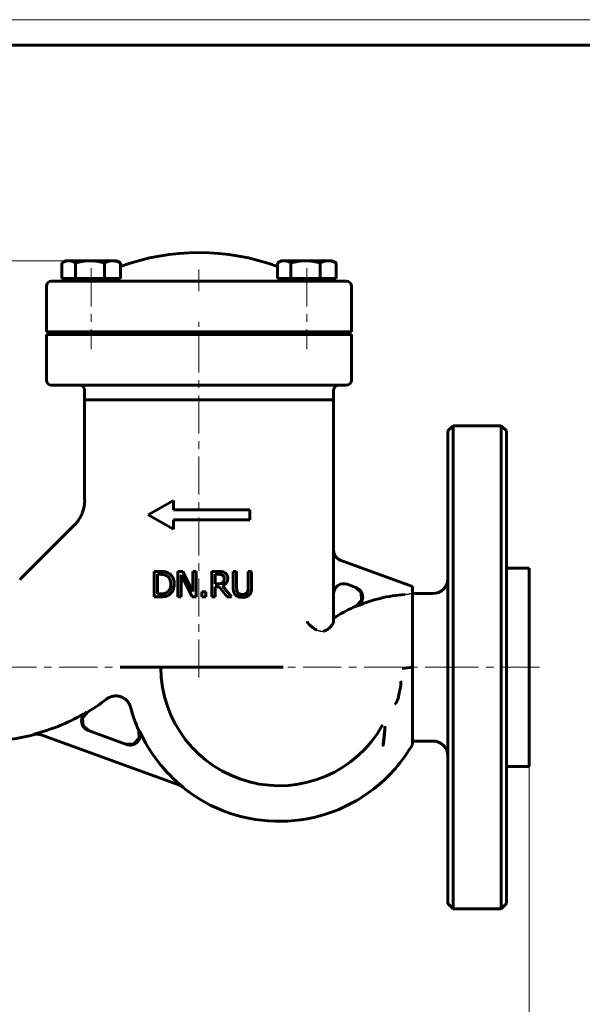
# Model space of a CAD drawing. Header units: millimetres. Extents: x 0 to 420, y 0 to 297.
# Tile 3 of 4: x 99 to 210, y 103 to 297. Entities that reach past the tile are written whole.
import ezdxf

# ---------------------------------------------------------------- set-up
doc = ezdxf.new("R2010")
doc.units = ezdxf.units.MM
for name, pattern in [('K5LT-1', [0]), ('K5LT_AXLED', [12, 7.5, -1.5, 1.5, -1.5]), ('K5LT_BASIC', [0]), ('K5LT_THIN', [0])]:
    doc.linetypes.add(name, pattern=pattern)
doc.layers.add('Системный слой', color=7, linetype='Continuous')
doc.layers.add('Системный слой (1)', color=7, linetype='Continuous', true_color=0x6c6c6c)
doc.styles.add('KDIMTEXTSTYLE', font='GOST_AU.SHX', dxfattribs={"width": 0.96, "oblique": 15, "height": 5})
doc.styles.add('KTEXTSTYLE', font='GOST_AU.SHX', dxfattribs={"width": 0.56, "height": 5})
doc.dimstyles.new('KDIMSTYLE (1.00)', dxfattribs={"dimtxt": 5, "dimasz": 1, "dimexe": 2, "dimexo": 0, "dimgap": 1, "dimtad": 1, "dimtxsty": 'KDIMTEXTSTYLE', "dimsah": 1, "dimcen": 0, "dimdle": 1, "dimadec": 0, "dimazin": 0, "dimtfac": 0.667, "dimtmove": 0, "dimatfit": 3, "dimfxl": 1, "dimtvp": 1, "dimtolj": 1, "dimtzin": 0, "dimarcsym": 0})

# ---------------------------------------------------------------- blocks, each defined once
blk = doc.blocks.new('U12')
at = {"layer": 'Системный слой (1)', "color": 143, "linetype": 'K5LT_BASIC', "lineweight": 60, "true_color": 0x33acca}
for p, q in [((111.63, 159.55), (112.53, 160.71)), ((111.77, 158.09), (111.63, 159.55)), ((112.87, 157.12), (111.77, 158.09))]:
    blk.add_line(p, q, dxfattribs=at)
blk = doc.blocks.new('U13')
at = {"layer": 'Системный слой (1)', "color": 143, "linetype": 'K5LT_BASIC', "lineweight": 60, "true_color": 0x33acca}
for start, end in [(300.9694, 307.7047), (272.9036, 284.6629)]:
    blk.add_arc((92.2, 194.58), 39.5, start, end, dxfattribs=at)
blk = doc.blocks.new('U14')
at = {"layer": 'Системный слой (1)', "color": 143, "linetype": 'K5LT_BASIC', "lineweight": 60, "true_color": 0x33acca}
for p, q in [((122.77, 155.62), (122.73, 157.15)), ((121.74, 154.51), (122.77, 155.62)), ((120.22, 154.44), (121.74, 154.51))]:
    blk.add_line(p, q, dxfattribs=at)
blk = doc.blocks.new('U15')
at = {"layer": 'Системный слой (1)', "color": 143, "linetype": 'K5LT_BASIC', "lineweight": 60, "true_color": 0x33acca}
for p, q in [((130.9, 146.29), (130.7, 146.37)), ((131.09, 146.18), (130.9, 146.29)), ((131.27, 146.05), (131.09, 146.18))]:
    blk.add_line(p, q, dxfattribs=at)
blk = doc.blocks.new('U16')
at = {"layer": 'Системный слой (1)', "color": 143, "linetype": 'K5LT_BASIC', "lineweight": 60, "true_color": 0x33acca}
for p, q in [((165.35, 185.34), (166.48, 184.29)), ((166.48, 184.29), (166.53, 182.74)), ((166.53, 182.74), (165.46, 181.62))]:
    blk.add_line(p, q, dxfattribs=at)
blk = doc.blocks.new('U17')
at = {"layer": 'Системный слой (1)', "color": 143, "linetype": 'K5LT_BASIC', "lineweight": 60, "true_color": 0x33acca}
for start, end in [(195.0108, 204.2352), (310.5355, 329.8587), (230.9683, 310.4565)]:
    blk.add_arc((150.35, 169.58), 30.3, start, end, dxfattribs=at)
blk = doc.blocks.new('U18')
at = {"layer": 'Системный слой (1)', "color": 143, "linetype": 'K5LT_BASIC', "lineweight": 60, "true_color": 0x33acca}
for p, q in [((107.62, 249.16), (107.57, 249.14)), ((107.67, 249.19), (107.62, 249.16)), ((107.71, 249.22), (107.67, 249.19)), ((108.13, 249.42), (107.71, 249.22)), ((108.52, 249.54), (108.13, 249.42)), ((108.9, 249.58), (108.52, 249.54))]:
    blk.add_line(p, q, dxfattribs=at)
blk = doc.blocks.new('U19')
at = {"layer": 'Системный слой (1)', "color": 143, "linetype": 'K5LT_BASIC', "lineweight": 60, "true_color": 0x33acca}
for p, q in [((183.55, 169.58), (183.55, 216.08)), ((183.55, 123.08), (183.55, 169.58))]:
    blk.add_line(p, q, dxfattribs=at)
blk = doc.blocks.new('U20')
at = {"layer": 'Системный слой (1)', "color": 143, "linetype": 'K5LT_BASIC', "lineweight": 60, "true_color": 0x33acca}
for p, q in [((150.05, 249.16), (150, 249.14)), ((150.09, 249.19), (150.05, 249.16)), ((150.14, 249.22), (150.09, 249.19)), ((150.55, 249.42), (150.14, 249.22)), ((150.94, 249.54), (150.55, 249.42)), ((151.33, 249.58), (150.94, 249.54))]:
    blk.add_line(p, q, dxfattribs=at)
blk = doc.blocks.new('D6')
at = {"layer": 'Системный слой (1)'}
for points in [[(69.55, 79.55), (74.55, 80.21), (74.05, 79.55), (74.55, 78.89)], [(199.55, 79.55), (194.55, 80.21), (195.05, 79.55), (194.55, 78.89)]]:
    blk.add_hatch(color=7, dxfattribs=at).paths.add_polyline_path(points)
at = {"layer": 'Системный слой (1)', "color": 7, "linetype": 'K5LT_THIN', "lineweight": 18, "true_color": 0xffffff}
for p, q in [((69.55, 150.08), (69.55, 77.55)), ((199.55, 150.08), (199.55, 77.55)), ((69.55, 79.55), (74.55, 80.21)), ((74.55, 78.89), (69.55, 79.55)), ((69.55, 79.55), (199.55, 79.55)), ((74.55, 80.21), (74.05, 79.55)), ((74.05, 79.55), (74.55, 78.89)), ((195.05, 79.55), (194.55, 80.21)), ((194.55, 80.21), (199.55, 79.55)), ((199.55, 79.55), (194.55, 78.89)), ((194.55, 78.89), (195.05, 79.55))]:
    blk.add_line(p, q, dxfattribs=at)
blk.add_wipeout([(129.54, 80.55), (129.54, 87.93), (139.16, 87.93), (139.16, 80.55)]).dxf.layer = 'Системный слой (1)'
at = {"layer": 'Системный слой (1)', "color": 7, "insert": (129.54, 87.14), "char_height": 5, "attachment_point": 1, "style": 'KTEXTSTYLE'}
blk.add_mtext('\\H5.0;\\W1.000;\\Q15;\\Q15;\\W0.960;130', dxfattribs=at)
blk = doc.blocks.new('KDIMARROW_01')
at = {"layer": 'Системный слой'}
blk.add_hatch(color=0, dxfattribs=at).paths.add_polyline_path([(0, 0), (-5, 0.66), (-4.5, 0), (-5, -0.66)])
at = {"layer": 'Системный слой', "color": 0, "linetype": 'K5LT_THIN', "lineweight": 18}
for p, q in [((-4.5, 0), (-5, 0.66)), ((-5, 0.66), (0, 0)), ((0, 0), (-5, -0.66)), ((-5, -0.66), (-4.5, 0))]:
    blk.add_line(p, q, dxfattribs=at)
at = {"layer": 'Системный слой (1)', "color": 0, "linetype": 'K5LT_THIN', "lineweight": 18}
blk.add_line((134.55, 169.58), (133.55, 169.58), dxfattribs=at)
blk = doc.blocks.new('D7')
at = {"layer": 'Системный слой (1)'}
for points in [[(51.62, 244.58), (50.96, 249.58), (50.3, 244.58), (50.96, 245.08)], [(50.96, 169.58), (51.62, 174.58), (50.96, 174.08), (50.3, 174.58)]]:
    blk.add_hatch(color=7, dxfattribs=at).paths.add_polyline_path(points)
at = {"layer": 'Системный слой (1)', "color": 7, "linetype": 'K5LT_THIN', "lineweight": 18, "true_color": 0xffffff}
for p, q in [((113.11, 249.58), (48.96, 249.58)), ((50.3, 244.58), (50.96, 249.58)), ((50.96, 249.58), (51.62, 244.58)), ((50.96, 249.58), (50.96, 169.58)), ((50.96, 245.08), (50.3, 244.58)), ((51.62, 244.58), (50.96, 245.08)), ((50.96, 169.58), (50.3, 174.58)), ((50.3, 174.58), (50.96, 174.08)), ((50.96, 174.08), (51.62, 174.58)), ((51.62, 174.58), (50.96, 169.58)), ((69.55, 169.58), (48.96, 169.58))]:
    blk.add_line(p, q, dxfattribs=at)
blk.add_wipeout([(49.96, 205.5), (42.58, 205.5), (42.58, 213.34), (49.96, 213.34)]).dxf.layer = 'Системный слой (1)'
at = {"layer": 'Системный слой (1)', "color": 7, "insert": (43.37, 205.5), "char_height": 5, "attachment_point": 1, "rotation": 90, "style": 'KTEXTSTYLE'}
blk.add_mtext('\\H5.0;\\W1.000;\\Q15;\\Q15;\\W0.960;80', dxfattribs=at)
blk = doc.blocks.new('U21')
at = {"color": 7, "linetype": 'K5LT_THIN', "lineweight": 18, "true_color": 0xffffff}
blk.add_line((0, 297), (420, 297), dxfattribs=at)
at = {"color": 143, "linetype": 'K5LT_BASIC', "lineweight": 60, "true_color": 0x33acca}
blk.add_line((20, 292), (415, 292), dxfattribs=at)

msp = doc.modelspace()

# ---------------------------------------------------------------- linework, layer by layer
at = {"layer": 'Системный слой (1)', "color": 143, "linetype": 'K5LT_BASIC', "lineweight": 60, "true_color": 0x33acca}
for p, q in [((107.575, 246.082), (107.575, 249.135)), ((108.342, 249.582), (107.715, 249.22)), ((108.342, 249.582), (108.899, 249.582)), ((108.899, 249.582), (113.106, 249.582)), ((110.223, 246.082), (110.223, 249.135)), ((113.106, 249.582), (117.549, 249.582)), ((115.99, 246.082), (115.99, 249.135)), ((117.549, 249.582), (118.342, 249.582)), ((118.342, 249.582), (118.969, 249.22)), ((119.109, 246.082), (119.109, 249.135)), ((150.001, 246.082), (150.001, 249.135)), ((150.768, 249.582), (150.141, 249.22)), ((150.768, 249.582), (151.325, 249.582)), ((151.325, 249.582), (155.533, 249.582)), ((152.649, 246.082), (152.649, 249.135)), ((155.533, 249.582), (159.976, 249.582)), ((158.416, 246.082), (158.416, 249.135)), ((159.976, 249.582), (160.768, 249.582)), ((160.768, 249.582), (161.395, 249.22)), ((161.395, 249.22), (161.395, 249.22)), ((161.535, 246.082), (161.535, 249.135)), ((108.899, 246.082), (107.575, 246.082)), ((108.342, 246.082), (108.342, 245.582)), ((110.223, 246.082), (108.899, 246.082)), ((113.106, 246.082), (110.223, 246.082)), ((115.99, 246.082), (113.106, 246.082)), ((117.549, 246.082), (115.99, 246.082)), ((119.109, 246.082), (117.549, 246.082)), ((118.342, 246.082), (118.342, 245.582)), ((151.325, 246.082), (150.001, 246.082)), ((150.768, 246.082), (150.768, 245.582)), ((152.649, 246.082), (151.325, 246.082)), ((155.533, 246.082), (152.649, 246.082)), ((158.416, 246.082), (155.533, 246.082)), ((159.976, 246.082), (158.416, 246.082)), ((161.535, 246.082), (159.976, 246.082)), ((160.768, 246.082), (160.768, 245.582)), ((104.555, 244.582), (104.555, 235.582)), ((114.055, 245.582), (105.555, 245.582)), ((116.565, 245.582), (114.055, 245.582)), ((123.103, 245.582), (116.565, 245.582)), ((123.756, 245.582), (123.103, 245.582)), ((124.012, 245.582), (123.756, 245.582)), ((126.133, 245.582), (124.012, 245.582)), ((142.976, 245.582), (126.133, 245.582)), ((145.098, 245.582), (142.976, 245.582)), ((145.354, 245.582), (145.098, 245.582)), ((146.006, 245.582), (145.354, 245.582)), ((152.545, 245.582), (146.006, 245.582)), ((155.055, 245.582), (152.545, 245.582)), ((163.555, 245.582), (155.055, 245.582)), ((164.555, 235.582), (164.555, 244.582)), ((104.555, 235.582), (114.055, 235.582)), ((104.555, 235.082), (104.555, 226.082)), ((114.055, 235.082), (104.555, 235.082)), ((110.342, 235.582), (110.342, 235.082)), ((114.055, 235.582), (116.565, 235.582)), ((114.055, 235.082), (116.565, 235.082)), ((116.342, 235.582), (116.342, 235.082)), ((116.565, 235.582), (123.873, 235.582)), ((123.873, 235.082), (116.565, 235.082)), ((123.873, 235.582), (124.463, 235.582)), ((124.463, 235.082), (123.873, 235.082)), ((124.463, 235.582), (124.719, 235.582)), ((124.719, 235.082), (124.463, 235.082)), ((124.719, 235.582), (126.133, 235.582)), ((126.133, 235.082), (124.719, 235.082)), ((126.133, 235.582), (142.976, 235.582)), ((126.133, 235.082), (142.976, 235.082)), ((127.055, 235.082), (127.055, 235.582)), ((142.055, 235.082), (142.055, 235.582)), ((142.976, 235.582), (144.391, 235.582)), ((144.391, 235.082), (142.976, 235.082)), ((144.391, 235.582), (144.646, 235.582)), ((144.646, 235.082), (144.391, 235.082)), ((144.646, 235.582), (145.237, 235.582)), ((145.237, 235.082), (144.646, 235.082)), ((145.237, 235.582), (152.545, 235.582)), ((152.545, 235.082), (145.237, 235.082)), ((152.545, 235.582), (155.055, 235.582)), ((152.545, 235.082), (155.055, 235.082)), ((152.768, 235.582), (152.768, 235.082)), ((155.055, 235.582), (164.555, 235.582)), ((164.555, 235.082), (155.055, 235.082)), ((158.768, 235.582), (158.768, 235.082)), ((164.555, 226.082), (164.555, 235.082)), ((105.555, 225.082), (114.055, 225.082)), ((114.055, 225.082), (116.565, 225.082)), ((116.565, 225.082), (123.103, 225.082)), ((123.103, 225.082), (123.756, 225.082)), ((123.756, 225.082), (124.012, 225.082)), ((124.012, 225.082), (126.133, 225.082)), ((126.133, 225.082), (142.976, 225.082)), ((142.976, 225.082), (145.098, 225.082)), ((145.098, 225.082), (145.354, 225.082)), ((145.354, 225.082), (146.006, 225.082)), ((146.006, 225.082), (152.545, 225.082)), ((152.545, 225.082), (155.055, 225.082)), ((155.055, 225.082), (163.555, 225.082)), ((112.055, 222.228), (112.055, 224.082)), ((161.055, 222.228), (161.055, 224.082)), ((112.055, 222.228), (155.822, 222.228)), ((112.055, 202.49), (112.055, 222.228)), ((112.055, 222.228), (155.822, 222.228)), ((155.822, 222.228), (157.712, 222.228)), ((157.712, 222.228), (155.822, 222.228)), ((157.712, 222.228), (159.055, 222.228)), ((159.055, 222.228), (157.712, 222.228)), ((159.055, 222.228), (161.055, 222.228)), ((159.055, 222.228), (161.055, 222.228)), ((161.055, 178.567), (161.055, 222.228)), ((183.555, 216.082), (184.555, 217.082)), ((184.555, 217.082), (184.555, 169.582)), ((184.555, 217.082), (194.055, 217.082)), ((194.055, 122.082), (194.055, 217.082)), ((194.055, 217.082), (195.055, 216.082)), ((195.055, 123.082), (195.055, 216.082)), ((112.058, 202.49), (112.058, 202.489)), ((124.555, 199.582), (129.555, 202.416)), ((129.555, 200.582), (129.555, 202.416)), ((124.555, 199.582), (129.555, 196.747)), ((129.555, 200.582), (144.555, 200.582)), ((144.555, 198.582), (144.555, 200.582)), ((129.555, 196.747), (129.555, 198.582)), ((129.555, 198.582), (144.555, 198.582)), ((99.624, 187.157), (110.01, 197.543)), ((176.555, 185.515), (162.371, 190.678)), ((126.887, 188.454), (125.749, 188.454)), ((125.749, 188.454), (125.749, 183.454)), ((130.413, 188.454), (130.413, 183.454)), ((131.357, 188.454), (130.413, 188.454)), ((133.37, 184.495), (131.357, 188.454)), ((133.37, 188.454), (133.37, 184.495)), ((133.99, 188.454), (133.37, 188.454)), ((133.99, 183.454), (133.99, 188.454)), ((138.375, 188.454), (137.086, 188.454)), ((137.086, 188.454), (137.086, 183.454)), ((141.956, 188.454), (141.292, 188.454)), ((141.292, 188.454), (141.292, 185.334)), ((141.956, 185.334), (141.956, 188.454)), ((144.91, 188.454), (144.246, 188.454)), ((144.246, 188.454), (144.246, 185.317)), ((144.91, 185.334), (144.91, 188.454)), ((195.055, 189.082), (199.555, 189.082)), ((199.555, 189.082), (199.555, 150.082)), ((126.413, 184.029), (126.413, 187.878)), ((126.413, 187.878), (126.92, 187.878)), ((131.033, 187.765), (133.245, 183.454)), ((131.033, 183.454), (131.033, 187.765)), ((137.751, 187.878), (138.411, 187.878)), ((137.751, 185.998), (137.751, 187.878)), ((138.334, 185.998), (137.751, 185.998)), ((135.133, 184.41), (135.133, 183.454)), ((135.935, 184.41), (135.133, 184.41)), ((135.935, 183.454), (135.935, 184.41)), ((137.751, 183.454), (137.751, 185.443)), ((137.751, 185.443), (138.512, 185.443)), ((138.512, 185.443), (140.092, 183.454)), ((140.956, 183.454), (139.177, 185.629)), ((163.739, 185.923), (165.442, 185.303)), ((176.555, 185.515), (176.555, 184.197)), ((176.555, 169.566), (176.555, 184.197)), ((180.555, 184.082), (176.555, 184.082)), ((125.749, 183.454), (126.9, 183.454)), ((126.92, 184.029), (126.413, 184.029)), ((130.413, 183.454), (131.033, 183.454)), ((133.245, 183.454), (133.99, 183.454)), ((135.133, 183.454), (135.935, 183.454)), ((137.086, 183.454), (137.751, 183.454)), ((140.092, 183.454), (140.956, 183.454)), ((119.071, 169.582), (151.144, 169.582)), ((176.555, 154.971), (176.555, 169.566)), ((184.555, 169.582), (184.555, 122.082)), ((121.089, 161.735), (121.089, 161.734)), ((120.307, 154.412), (112.788, 157.149)), ((103.276, 156.354), (130.892, 146.303)), ((180.555, 155.082), (176.555, 155.082)), ((176.555, 154.368), (176.555, 154.971)), ((195.055, 150.082), (199.555, 150.082)), ((170.045, 146.555), (170.013, 146.528)), ((183.555, 123.082), (184.555, 122.082)), ((184.555, 122.082), (194.055, 122.082)), ((194.055, 122.082), (195.055, 123.082))]:
    msp.add_line(p, q, dxfattribs=at)
at = {"layer": 'Системный слой (1)', "color": 30, "linetype": 'K5LT_AXLED', "lineweight": 18, "true_color": 0xff8000}
for p, q in [((155.768, 248.082), (155.768, 232.195)), ((134.555, 243.582), (134.555, 247.82)), ((134.555, 167.582), (134.555, 237.582)), ((201.555, 169.582), (174.555, 169.582))]:
    msp.add_line(p, q, dxfattribs=at)
at = {"layer": 'Системный слой (1)', "color": 143, "linetype": 'K5LT_BASIC', "lineweight": 60, "true_color": 0x33acca}
for centre, radius, start, end in [((134.555, 206.132), 45.05, 69.94843, 110.05157), ((105.555, 244.582), 1, 90, 180), ((163.555, 244.582), 1, 0, 90), ((105.555, 226.082), 1, 180, 270), ((111.055, 224.082), 1, 0, 90), ((162.055, 224.082), 1, 90, 180), ((163.555, 226.082), 1, 270, 0), ((163.055, 192.557), 2, 180, 250), ((92.199, 194.582), 10.5, 312.31067, 315), ((92.199, 194.582), 10.5, 314.45219, 315), ((163.055, 184.044), 2, 70, 180), ((180.555, 187.082), 3, 270, 0), ((177.252, 154.582), 29.422, 94.25085, 113.38248), ((177.252, 154.582), 29.5, 113.55196, 121.95611), ((150.353, 169.582), 23.298, 180, 330.85381), ((177.252, 154.582), 15, 92.6631, 100.35766), ((92.199, 194.582), 39.422, 284.48639, 300.87033), ((150.353, 169.582), 30.221, 204.38817, 231.4214), ((180.555, 152.082), 3, 0, 90)]:
    msp.add_arc(centre, radius, start, end, dxfattribs=at)
for points, weights in [([(110.223, 249.135), (109.513, 249.582), (108.899, 249.582)], [1, 1.0379548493, 1]), ([(113.106, 249.582), (111.768, 249.582), (110.223, 249.135)], [1, 1.0379548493, 1]), ([(115.99, 249.135), (114.445, 249.582), (113.106, 249.582)], [1, 1.0379548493, 1]), ([(117.549, 249.582), (116.826, 249.582), (115.99, 249.135)], [1, 1.0379548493, 1]), ([(119.109, 249.135), (118.273, 249.582), (117.549, 249.582)], [1, 1.0379548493, 1]), ([(118.969, 249.22), (119.038, 249.18), (119.109, 249.135)], [1.00663638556, 1.00367379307, 1]), ([(152.649, 249.135), (151.94, 249.582), (151.325, 249.582)], [1, 1.0379548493, 1]), ([(155.533, 249.582), (154.194, 249.582), (152.649, 249.135)], [1, 1.0379548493, 1]), ([(158.416, 249.135), (156.871, 249.582), (155.533, 249.582)], [1, 1.0379548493, 1]), ([(159.976, 249.582), (159.252, 249.582), (158.416, 249.135)], [1, 1.0379548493, 1]), ([(161.535, 249.135), (160.699, 249.582), (159.976, 249.582)], [1, 1.0379548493, 1]), ([(161.395, 249.22), (161.464, 249.18), (161.535, 249.135)], [1.00663638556, 1.00367379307, 1])]:
    msp.add_rational_spline(points, weights, degree=2, dxfattribs=at)
for points, knots in [([(110.012, 197.541), (110.013, 197.542), (110.014, 197.543), (110.016, 197.545), (110.017, 197.547), (110.021, 197.55), (110.024, 197.553), (110.031, 197.56), (110.036, 197.565), (110.05, 197.58), (110.06, 197.589), (110.087, 197.618), (110.106, 197.637), (110.159, 197.693), (110.194, 197.73), (110.295, 197.841), (110.36, 197.916), (110.548, 198.141), (110.666, 198.295), (110.954, 198.704), (111.115, 198.967), (111.4, 199.51), (111.525, 199.791), (111.733, 200.357), (111.817, 200.641), (111.944, 201.194), (111.989, 201.462), (112.047, 201.983), (112.061, 202.236), (112.061, 202.49)], [0, 0, 0, 0, 0.0142932, 0.0142932, 0.035733, 0.035733, 0.0750394, 0.0750394, 0.1500788, 0.1500788, 0.2965843, 0.2965843, 0.5824487, 0.5824487, 1.1398842, 1.1398842, 2.226169, 2.226169, 4.3415656, 4.3415656, 7.6910879, 7.6910879, 11.0413918, 11.0413918, 14.272739, 14.272739, 17.2324135, 17.2324135, 19.9991069, 19.9991069, 19.9991069, 19.9991069]), ([(128.678, 188.057), (128.567, 188.13), (128.448, 188.19), (128.244, 188.272), (128.162, 188.3), (128.054, 188.332), (128.025, 188.34), (127.956, 188.358), (127.913, 188.368), (127.796, 188.391), (127.718, 188.404), (127.565, 188.423), (127.497, 188.43), (127.354, 188.441), (127.28, 188.445), (127.193, 188.448), (127.186, 188.448), (127.101, 188.451), (127.022, 188.453), (126.925, 188.454), (126.906, 188.454), (126.887, 188.454)], [-0.39903529, -0.39903529, -0.39903529, -0.39903529, -0.27057385, -0.27057385, -0.18609456, -0.18609456, -0.15993321, -0.15993321, -0.12873398, -0.12873398, -0.0868238, -0.0868238, -0.05882787, -0.05882787, -0.03290651, -0.03290651, -0.03083193, -0.03083193, -0.00592501, -0.00592501, 0, 0, 0, 0]), ([(129.691, 185.95), (129.691, 186.186), (129.67, 186.424), (129.558, 186.932), (129.47, 187.126), (129.27, 187.504), (129.097, 187.722), (128.817, 187.959), (128.749, 188.01), (128.678, 188.057)], [-0.19073019, -0.19073019, -0.19073019, -0.19073019, -0.15497679, -0.15497679, -0.11209168, -0.11209168, -0.02608943, -0.02608943, 0, 0, 0, 0]), ([(139.647, 188.19), (139.534, 188.263), (139.413, 188.322), (139.272, 188.366), (139.256, 188.371), (139.223, 188.38), (139.204, 188.385), (139.163, 188.394), (139.141, 188.399), (139.109, 188.404), (139.102, 188.406), (139.07, 188.411), (139.043, 188.415), (138.986, 188.422), (138.955, 188.426), (138.91, 188.431), (138.899, 188.432), (138.813, 188.44), (138.737, 188.444), (138.629, 188.449), (138.595, 188.45), (138.5, 188.453), (138.437, 188.454), (138.375, 188.454)], [-0.23510938, -0.23510938, -0.23510938, -0.23510938, -0.117669, -0.117669, -0.10543126, -0.10543126, -0.09333683, -0.09333683, -0.08143521, -0.08143521, -0.07773328, -0.07773328, -0.06647238, -0.06647238, -0.05536565, -0.05536565, -0.05192897, -0.05192897, -0.02911316, -0.02911316, -0.01904972, -0.01904972, 0, 0, 0, 0]), ([(140.214, 187.096), (140.214, 187.214), (140.204, 187.334), (140.155, 187.551), (140.12, 187.649), (140.027, 187.818), (139.937, 187.966), (139.723, 188.138), (139.686, 188.165), (139.647, 188.19)], [-0.25624138, -0.25624138, -0.25624138, -0.25624138, -0.16476995, -0.16476995, -0.08348735, -0.08348735, -0.01415336, -0.01415336, 0, 0, 0, 0]), ([(126.92, 187.878), (126.988, 187.878), (127.051, 187.877), (127.176, 187.872), (127.235, 187.869), (127.382, 187.857), (127.459, 187.847), (127.555, 187.831), (127.583, 187.826), (127.633, 187.816), (127.653, 187.812), (127.673, 187.807), (127.674, 187.807), (127.873, 187.76), (128.062, 187.684), (128.241, 187.578)], [-0.10170707, -0.10170707, -0.10170707, -0.10170707, -0.09542538, -0.09542538, -0.08838337, -0.08838337, -0.07639345, -0.07639345, -0.07022153, -0.07022153, -0.06440352, -0.06440352, -0.06404634, -0.06404634, 0, 0, 0, 0]), ([(128.241, 187.578), (128.378, 187.494), (128.5, 187.39), (128.709, 187.138), (128.79, 186.995), (128.96, 186.563), (128.998, 186.257), (128.998, 185.958)], [-0.18923565, -0.18923565, -0.18923565, -0.18923565, -0.13966765, -0.13966765, -0.08973954, -0.08973954, 0, 0, 0, 0]), ([(139.238, 186.258), (139.185, 186.205), (139.127, 186.161), (138.968, 186.076), (138.885, 186.056), (138.683, 186.012), (138.506, 185.998), (138.334, 185.998)], [-0.070484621, -0.070484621, -0.070484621, -0.070484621, -0.063055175, -0.063055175, -0.05234918, -0.05234918, 0, 0, 0, 0]), ([(138.411, 187.878), (138.469, 187.878), (138.522, 187.877), (138.631, 187.872), (138.683, 187.868), (138.778, 187.857), (138.82, 187.85), (138.862, 187.842), (138.869, 187.841), (138.883, 187.838), (138.891, 187.836), (139.007, 187.81), (139.111, 187.77), (139.205, 187.708)], [-0.064608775, -0.064608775, -0.064608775, -0.064608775, -0.057209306, -0.057209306, -0.047973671, -0.047973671, -0.038326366, -0.038326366, -0.036485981, -0.036485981, -0.034120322, -0.034120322, 0, 0, 0, 0]), ([(139.177, 185.629), (139.375, 185.703), (139.558, 185.806), (139.817, 186.032), (139.938, 186.159), (140.124, 186.494), (140.177, 186.673), (140.21, 186.939), (140.214, 187.018), (140.214, 187.096)], [-0.23415354, -0.23415354, -0.23415354, -0.23415354, -0.13930791, -0.13930791, -0.08038343, -0.08038343, -0.02361357, -0.02361357, 0, 0, 0, 0]), ([(139.205, 187.708), (139.262, 187.67), (139.314, 187.624), (139.374, 187.55), (139.389, 187.529), (139.415, 187.487), (139.427, 187.466), (139.44, 187.44), (139.442, 187.435), (139.449, 187.42), (139.454, 187.409), (139.503, 187.285), (139.521, 187.165), (139.521, 187.044)], [-0.071506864, -0.071506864, -0.071506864, -0.071506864, -0.054614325, -0.054614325, -0.048135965, -0.048135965, -0.041495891, -0.041495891, -0.039919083, -0.039919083, -0.036401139, -0.036401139, 0, 0, 0, 0]), ([(139.521, 187.044), (139.521, 186.949), (139.514, 186.854), (139.486, 186.697), (139.47, 186.64), (139.444, 186.566), (139.435, 186.544), (139.38, 186.422), (139.318, 186.333), (139.238, 186.258)], [-0.077138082, -0.077138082, -0.077138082, -0.077138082, -0.055379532, -0.055379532, -0.040380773, -0.040380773, -0.03346682, -0.03346682, 0, 0, 0, 0]), ([(128.302, 184.361), (128.046, 184.182), (127.809, 184.124), (127.444, 184.046), (127.174, 184.029), (126.92, 184.029)], [-0.11701457, -0.11701457, -0.11701457, -0.11701457, -0.08079418, -0.08079418, 0, 0, 0, 0]), ([(128.998, 185.958), (128.998, 185.743), (128.981, 185.521), (128.896, 185.155), (128.832, 184.959), (128.596, 184.603), (128.461, 184.469), (128.302, 184.361)], [-0.22327172, -0.22327172, -0.22327172, -0.22327172, -0.12936744, -0.12936744, -0.05924412, -0.05924412, 0, 0, 0, 0]), ([(128.67, 183.855), (128.82, 183.954), (128.955, 184.071), (129.2, 184.349), (129.305, 184.505), (129.501, 184.879), (129.634, 185.198), (129.687, 185.748), (129.691, 185.849), (129.691, 185.95)], [-0.38287268, -0.38287268, -0.38287268, -0.38287268, -0.27632425, -0.27632425, -0.16588676, -0.16588676, -0.0302212, -0.0302212, 0, 0, 0, 0]), ([(141.292, 185.334), (141.292, 184.855), (141.355, 184.575), (141.463, 184.23), (141.547, 184.07), (141.696, 183.887), (141.732, 183.848), (141.77, 183.81)], [-0.12526993, -0.12526993, -0.12526993, -0.12526993, -0.07224225, -0.07224225, -0.01642883, -0.01642883, 0, 0, 0, 0]), ([(142.171, 184.325), (142.096, 184.439), (142.043, 184.564), (141.981, 184.83), (141.964, 185), (141.957, 185.236), (141.956, 185.285), (141.956, 185.334)], [-0.12909877, -0.12909877, -0.12909877, -0.12909877, -0.07092738, -0.07092738, -0.01464379, -0.01464379, 0, 0, 0, 0]), ([(143.099, 183.916), (142.986, 183.916), (142.87, 183.925), (142.663, 183.968), (142.57, 183.999), (142.388, 184.094), (142.304, 184.159), (142.211, 184.268), (142.19, 184.296), (142.171, 184.325)], [-0.11204614, -0.11204614, -0.11204614, -0.11204614, -0.07543781, -0.07543781, -0.04408434, -0.04408434, -0.01069023, -0.01069023, 0, 0, 0, 0]), ([(144.031, 184.325), (143.991, 184.264), (143.944, 184.21), (143.833, 184.115), (143.771, 184.075), (143.606, 183.994), (143.453, 183.937), (143.186, 183.917), (143.143, 183.916), (143.099, 183.916)], [-0.18159852, -0.18159852, -0.18159852, -0.18159852, -0.13529716, -0.13529716, -0.08665499, -0.08665499, -0.01406418, -0.01406418, 0, 0, 0, 0]), ([(144.246, 185.317), (144.246, 185.153), (144.238, 184.976), (144.195, 184.704), (144.164, 184.561), (144.065, 184.379), (144.048, 184.351), (144.031, 184.325)], [-0.14442086, -0.14442086, -0.14442086, -0.14442086, -0.0638433, -0.0638433, -0.00981427, -0.00981427, 0, 0, 0, 0]), ([(144.432, 183.81), (144.505, 183.879), (144.57, 183.956), (144.737, 184.211), (144.798, 184.386), (144.864, 184.689), (144.881, 184.809), (144.898, 184.993), (144.903, 185.059), (144.909, 185.194), (144.91, 185.264), (144.91, 185.334)], [-0.16327348, -0.16327348, -0.16327348, -0.16327348, -0.13407827, -0.13407827, -0.07656757, -0.07656757, -0.04061822, -0.04061822, -0.02086406, -0.02086406, 0, 0, 0, 0]), ([(165.575, 181.588), (165.816, 181.692), (166.034, 181.842), (166.397, 182.215), (166.539, 182.434), (166.731, 182.913), (166.779, 183.168), (166.774, 183.684), (166.722, 183.94), (166.521, 184.421), (166.373, 184.641), (166.083, 184.932), (165.967, 185.026), (165.716, 185.186), (165.582, 185.252), (165.442, 185.303)], [0, 0, 0, 0, 0.07860871, 0.07860871, 0.156231, 0.156231, 0.23342329, 0.23342329, 0.31112692, 0.31112692, 0.38984077, 0.38984077, 0.43447389, 0.43447389, 0.47912185, 0.47912185, 0.47912185, 0.47912185]), ([(126.9, 183.454), (127.192, 183.454), (127.518, 183.467), (127.969, 183.545), (128.207, 183.6), (128.558, 183.787), (128.615, 183.82), (128.67, 183.855)], [-0.30825453, -0.30825453, -0.30825453, -0.30825453, -0.1227645, -0.1227645, -0.02020389, -0.02020389, 0, 0, 0, 0]), ([(141.77, 183.81), (141.912, 183.668), (142.078, 183.563), (142.403, 183.432), (142.611, 183.372), (142.976, 183.35), (143.038, 183.348), (143.099, 183.348)], [-0.24326794, -0.24326794, -0.24326794, -0.24326794, -0.11784249, -0.11784249, -0.01975645, -0.01975645, 0, 0, 0, 0]), ([(143.099, 183.348), (143.327, 183.348), (143.567, 183.369), (144.034, 183.504), (144.207, 183.617), (144.365, 183.747), (144.399, 183.778), (144.432, 183.81)], [-0.10888949, -0.10888949, -0.10888949, -0.10888949, -0.06502073, -0.06502073, -0.01467625, -0.01467625, 0, 0, 0, 0]), ([(155.822, 178.622), (155.846, 178.566), (155.896, 178.467), (155.975, 178.341), (156.045, 178.244), (156.11, 178.161), (156.181, 178.078), (156.257, 177.995), (156.338, 177.913), (156.423, 177.832), (156.513, 177.752), (156.606, 177.672), (156.704, 177.594), (156.805, 177.517), (156.922, 177.432), (157.024, 177.363), (157.153, 177.278), (157.246, 177.219), (157.4, 177.126), (157.539, 177.046), (157.665, 176.976), (157.712, 176.95)], [0, 0, 0, 0, 2.0632788, 3.6056937, 4.6329137, 5.6606934, 6.6908509, 7.7236694, 8.7565896, 9.7886671, 10.8195606, 11.8485983, 12.876916, 13.8928749, 14.884884, 16.3029842, 16.7598053, 18.4294223, 18.8058629, 20.8189518, 22, 22, 22, 22]), ([(159.055, 176.704), (159.08, 176.709), (159.118, 176.714), (159.169, 176.723), (159.233, 176.738), (159.297, 176.756), (159.387, 176.786), (159.45, 176.811), (159.513, 176.839), (159.565, 176.864), (159.615, 176.89), (159.665, 176.917), (159.703, 176.939), (159.765, 176.977), (159.827, 177.017), (159.901, 177.068), (159.95, 177.105), (159.999, 177.143), (160.036, 177.173), (160.074, 177.203), (160.137, 177.257), (160.2, 177.314), (160.263, 177.373), (160.327, 177.435), (160.39, 177.5), (160.478, 177.595), (160.54, 177.666), (160.611, 177.751), (160.657, 177.809), (160.7, 177.866), (160.743, 177.923), (160.782, 177.978), (160.819, 178.033), (160.854, 178.086), (160.887, 178.139), (160.917, 178.19), (160.945, 178.241), (160.971, 178.289), (160.992, 178.335), (161.016, 178.39), (161.034, 178.44), (161.045, 178.486), (161.05, 178.509), (161.054, 178.536), (161.055, 178.555), (161.055, 178.567)], [0, 0, 0, 0, 1.0430133, 1.5694316, 2.102799, 3.7365709, 4.2899822, 5.971843, 6.5444428, 7.1215362, 8.3014092, 8.9006976, 9.5003066, 10.1066, 11.9744535, 12.6185316, 13.9252254, 14.5817678, 15.2465247, 15.9187416, 16.6065625, 18.7390527, 19.4762128, 20.2179477, 22.5366655, 23.3314976, 25.8059796, 26.644282, 28.3376422, 29.1880805, 30.0366009, 31.7251296, 32.5624245, 33.3963803, 35.0749954, 35.9306464, 36.7947163, 38.5116893, 39.3366405, 40.1423883, 42.6343329, 43.416916, 44.1083003, 44.753754, 46, 46, 46, 46]), ([(161.639, 179.61), (161.637, 179.608), (161.635, 179.607), (161.629, 179.603), (161.626, 179.601), (161.617, 179.596), (161.611, 179.592), (161.593, 179.581), (161.582, 179.575), (161.548, 179.555), (161.525, 179.542), (161.458, 179.505), (161.412, 179.482), (161.277, 179.416), (161.186, 179.378), (161.08, 179.339), (161.068, 179.334), (161.055, 179.33)], [0, 0, 0, 0, 0.0227995, 0.0227995, 0.0569987, 0.0569987, 0.1196973, 0.1196973, 0.2393947, 0.2393947, 0.4730895, 0.4730895, 0.9290795, 0.9290795, 1.8182603, 1.8182603, 1.936743, 1.936743, 1.936743, 1.936743]), ([(174.283, 166.794), (174.283, 166.793), (174.284, 166.791), (174.286, 166.79), (174.287, 166.788), (174.29, 166.784), (174.293, 166.778), (174.298, 166.765), (174.302, 166.745), (174.306, 166.721), (174.309, 166.691), (174.312, 166.65), (174.313, 166.594), (174.312, 166.516), (174.307, 166.419), (174.297, 166.294), (174.282, 166.15), (174.255, 165.946), (174.224, 165.757), (174.188, 165.572), (174.158, 165.428), (174.125, 165.277), (174.092, 165.139), (174.064, 165.018), (174.037, 164.905), (174.001, 164.75), (173.967, 164.592), (173.938, 164.432), (173.918, 164.31), (173.898, 164.187), (173.877, 164.065), (173.854, 163.944), (173.828, 163.825), (173.792, 163.674), (173.726, 163.434), (173.635, 163.182), (173.538, 162.962), (173.474, 162.83), (173.424, 162.736), (173.38, 162.66), (173.344, 162.599), (173.304, 162.538), (173.273, 162.494), (173.249, 162.462), (173.23, 162.44), (173.215, 162.423), (173.201, 162.41), (173.19, 162.401), (173.182, 162.397), (173.178, 162.395), (173.176, 162.394), (173.174, 162.394), (173.172, 162.393), (173.172, 162.393)], [0, 0, 0, 0, 0.0344309, 0.0671492, 0.0987037, 0.1282805, 0.2093793, 0.3557502, 0.6382494, 0.8898503, 1.2141245, 1.6649294, 2.3130759, 3.1299478, 4.3737745, 5.6540495, 7.4559366, 9.3958022, 12.7855319, 14.1245446, 15.9412026, 17.8888714, 19.5550456, 20.8878995, 22.2344305, 23.6188424, 26.4706764, 27.9233899, 29.390578, 30.8622331, 32.33381, 33.7999122, 35.233466, 36.6397534, 39.3296675, 44.1136842, 46.1565686, 47.8820196, 49.2916793, 49.8817132, 50.9502968, 51.7767705, 52.4031816, 52.8387596, 53.1708664, 53.3943391, 53.6369853, 53.7967889, 53.8985414, 53.9284937, 53.9514416, 53.9680588, 54, 54, 54, 54]), ([(121.089, 161.735), (121.089, 161.735), (121.089, 161.736), (121.088, 161.739), (121.088, 161.741), (121.086, 161.745), (121.086, 161.748), (121.083, 161.757), (121.081, 161.763), (121.077, 161.78), (121.073, 161.792), (121.063, 161.825), (121.057, 161.848), (121.035, 161.914), (121.02, 161.957), (120.973, 162.084), (120.938, 162.167), (120.842, 162.367), (120.777, 162.482), (120.633, 162.703), (120.553, 162.809), (120.389, 163.001), (120.306, 163.087), (120.122, 163.255), (120.021, 163.335), (119.807, 163.485), (119.694, 163.554), (119.458, 163.677), (119.336, 163.731), (119.087, 163.822), (118.96, 163.858), (118.708, 163.914), (118.582, 163.932), (118.33, 163.954), (118.203, 163.956), (117.941, 163.945), (117.806, 163.931), (117.536, 163.883), (117.402, 163.85), (117.14, 163.766), (117.012, 163.716), (116.768, 163.6), (116.651, 163.534), (116.477, 163.42), (116.416, 163.377), (116.357, 163.331)], [0, 0, 0, 0, 0.0088598, 0.0088598, 0.0243645, 0.0243645, 0.0531588, 0.0531588, 0.1085326, 0.1085326, 0.2170653, 0.2170653, 0.4319156, 0.4319156, 0.8527527, 0.8527527, 1.6766999, 1.6766999, 2.8833433, 2.8833433, 4.0955705, 4.0955705, 5.1918074, 5.1918074, 6.3727457, 6.3727457, 7.5860717, 7.5860717, 8.8071097, 8.8071097, 10.0105935, 10.0105935, 11.1736485, 11.1736485, 12.3291425, 12.3291425, 13.5742155, 13.5742155, 14.8366673, 14.8366673, 16.0914724, 16.0914724, 17.3164571, 17.3164571, 18, 18, 18, 18]), ([(112.427, 160.745), (112.203, 160.611), (112.008, 160.435), (111.697, 160.019), (111.584, 159.783), (111.456, 159.283), (111.441, 159.023), (111.512, 158.509), (111.598, 158.261), (111.846, 157.832), (111.999, 157.651), (112.361, 157.348), (112.566, 157.229), (112.788, 157.149)], [0, 0, 0, 0, 0.07821791, 0.07821791, 0.15577743, 0.15577743, 0.23325369, 0.23325369, 0.31129801, 0.31129801, 0.38193936, 0.38193936, 0.45265907, 0.45265907, 0.45265907, 0.45265907]), ([(120.307, 154.412), (120.556, 154.322), (120.82, 154.281), (121.348, 154.302), (121.607, 154.364), (122.085, 154.583), (122.3, 154.738), (122.654, 155.119), (122.791, 155.341), (122.973, 155.825), (123.015, 156.081), (122.999, 156.603), (122.938, 156.863), (122.829, 157.103)], [0, 0, 0, 0, 0.07939111, 0.07939111, 0.15864317, 0.15864317, 0.23717817, 0.23717817, 0.31483447, 0.31483447, 0.39215091, 0.39215091, 0.47145976, 0.47145976, 0.47145976, 0.47145976]), ([(171.168, 157.975), (171.128, 157.535), (171.045, 156.686), (170.917, 155.487), (170.835, 154.684), (170.793, 154.276), (170.787, 154.219), (170.787, 154.219), (170.797, 154.244), (170.814, 154.295), (170.828, 154.375), (170.843, 154.458), (170.856, 154.541), (170.869, 154.624), (170.89, 154.763), (170.925, 155.014), (170.984, 155.49), (171.086, 156.487), (171.143, 157.357), (171.168, 157.975)], [0, 0, 0, 0, 2.3419992, 4.5731137, 6.6624747, 7, 7, 7.0003962, 7.0003962, 7.2576146, 7.5503237, 7.8442786, 8.1385296, 8.4329005, 8.7273329, 9.6107992, 11.0834364, 13.7355007, 20.0003962, 20.0003962, 20.0003962, 20.0003962]), ([(103.276, 156.354), (103.206, 156.38), (103.135, 156.401), (102.989, 156.437), (102.915, 156.45), (102.785, 156.467), (102.729, 156.472), (102.598, 156.479), (102.523, 156.478), (102.374, 156.469), (102.3, 156.461), (102.171, 156.439), (102.116, 156.427), (102.061, 156.413)], [0, 0, 0, 0, 0.02239188, 0.02239188, 0.04508324, 0.04508324, 0.06182985, 0.06182985, 0.08440228, 0.08440228, 0.10670895, 0.10670895, 0.12372907, 0.12372907, 0.12372907, 0.12372907]), ([(102.198, 156.369), (102.588, 156.471), (103.009, 156.451), (103.388, 156.313), (103.388, 156.313), (103.388, 156.313)], [0, 0, 0, 0, 0.99995951, 0.99995951, 0.99996959, 0.99996959, 0.99996959, 0.99996959]), ([(131.508, 145.957), (131.45, 146.003), (131.389, 146.047), (131.29, 146.111), (131.252, 146.134), (131.147, 146.192), (131.079, 146.226), (130.971, 146.273), (130.932, 146.288), (130.892, 146.303)], [0, 0, 0, 0, 0.022304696, 0.022304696, 0.035638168, 0.035638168, 0.058325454, 0.058325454, 0.070974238, 0.070974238, 0.070974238, 0.070974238])]:
    msp.add_open_spline(points, degree=3, knots=knots, dxfattribs=at)
at = {"layer": 'Системный слой (1)', "color": 7, "linetype": 'K5LT-1'}
for points, knots in [([(175.071, 183.923), (175.144, 183.928), (175.289, 183.941), (175.507, 183.968), (175.723, 184.001), (175.919, 184.037), (176.093, 184.075), (176.248, 184.112), (176.402, 184.152), (176.504, 184.182), (176.555, 184.197)], [0, 0, 0, 0, 0.02194663, 0.04389326, 0.06583989, 0.08778651, 0.10376407, 0.11974162, 0.13571917, 0.15169672, 0.15169672, 0.15169672, 0.15169672]), ([(157.712, 176.951), (157.733, 176.94), (157.774, 176.918), (157.836, 176.888), (157.9, 176.86), (157.964, 176.835), (158.029, 176.811), (158.095, 176.789), (158.161, 176.769), (158.214, 176.755), (158.29, 176.737), (158.367, 176.722), (158.459, 176.708), (158.514, 176.702), (158.564, 176.697), (158.624, 176.692), (158.704, 176.688), (158.796, 176.688), (158.882, 176.69), (158.968, 176.696), (159.026, 176.702), (159.055, 176.705)], [0.06273562, 0.06273562, 0.06273562, 0.06273562, 0.0697078, 0.07667998, 0.08365215, 0.09062433, 0.09759651, 0.10456869, 0.11154086, 0.11851304, 0.12117724, 0.13523925, 0.14227026, 0.14930127, 0.15217733, 0.15729326, 0.16752511, 0.17620603, 0.18488696, 0.19356788, 0.2022488, 0.2022488, 0.2022488, 0.2022488])]:
    msp.add_open_spline(points, degree=3, knots=knots, dxfattribs=at)

# ---------------------------------------------------------------- block references
at = {"layer": 'Системный слой (1)'}
for name in ['U18', 'U20', 'U19', 'U16', 'U13', 'U17', 'U12', 'U14', 'U15']:
    msp.add_blockref(name, (0, 0), dxfattribs=at)

# ---------------------------------------------------------------- next in the draw order: dimensions: what is measured, and where the dimension line sits
at = {"layer": 'Системный слой (1)', "color": 7}
dim = msp.add_linear_dim(base=(50.957, 249.582), p1=(69.555, 169.582), p2=(113.106, 249.582), angle=90, dimstyle='KDIMSTYLE (1.00)', override={"dimexo": 0, "dimpost": '\\H5.0;\\W0.960;\\Q15;<>', "dimblk1": 'KDIMARROW_01', "dimblk2": 'KDIMARROW_01', "dimse1": 0, "dimse2": 0, "dimclrt": 7, "dimtol": 1, "dimtp": 0, "dimtm": 0, "dimtdec": 5, "dimtolj": 1}, dxfattribs=at)
dim.commit()
dim.dimension.update_dxf_attribs({"geometry": 'D7', "text_midpoint": (50.957, 209.582), "dimtype": 160})
dim = msp.add_linear_dim(base=(69.555, 79.55), p1=(199.555, 150.082), p2=(69.555, 150.082), dimstyle='KDIMSTYLE (1.00)', override={"dimexo": 0, "dimpost": '\\H5.0;\\W0.960;\\Q15;<>', "dimblk1": 'KDIMARROW_01', "dimblk2": 'KDIMARROW_01', "dimse1": 0, "dimse2": 0, "dimclrt": 7, "dimtol": 1, "dimtp": 0, "dimtm": 0, "dimtdec": 5, "dimtolj": 1}, dxfattribs=at)
dim.commit()
dim.dimension.update_dxf_attribs({"geometry": 'D6', "text_midpoint": (134.555, 79.55), "dimtype": 160})

# ---------------------------------------------------------------- next in the draw order: linework, layer by layer
at = {"layer": 'Системный слой (1)', "color": 30, "linetype": 'K5LT_AXLED', "lineweight": 18, "true_color": 0xff8000}
for p, q in [((113.342, 248.082), (113.342, 232.195)), ((186.555, 169.582), (67.555, 169.582))]:
    msp.add_line(p, q, dxfattribs=at)

# ---------------------------------------------------------------- next in the draw order: block references
msp.add_blockref('U21', (0, 0))

doc.saveas('drawing.dxf')
